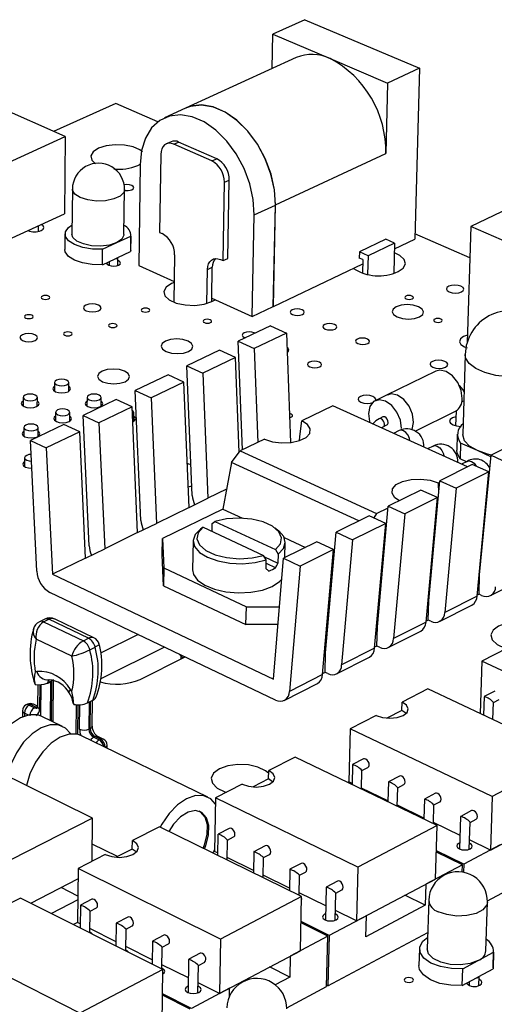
# Model space of a CAD drawing. Extents: x 66 to 206, y 55 to 131.
# Tile 7 of 8: x 144 to 165, y 86 to 131. Entities that reach past the tile are written whole.
import ezdxf

# ---------------------------------------------------------------- set-up
doc = ezdxf.new("R2010")
doc.units = 0
doc.layers.get('0').update_dxf_attribs({"linetype": 'CONTINUOUS'})

msp = doc.modelspace()

# ---------------------------------------------------------------- linework, layer by layer
at = {"color": 7, "linetype": 'CONTINUOUS'}
for p, q in [((156.856, 131.073), (155.408, 130.416)), ((156.856, 131.073), (162.053, 128.871)), ((155.377, 128.861), (155.408, 130.416)), ((155.408, 130.416), (157.995, 129.314)), ((156.462, 129.357), (151.448, 127.069)), ((157.995, 129.314), (160.606, 128.203)), ((162.053, 128.871), (160.606, 128.203)), ((162.053, 128.871), (161.839, 121.123)), ((160.606, 128.203), (160.523, 125.011)), ((145.995, 125.775), (141.592, 127.716)), ((148.284, 127.281), (145.471, 126.006)), ((150.196, 126.446), (148.284, 127.281)), ((151.451, 127.061), (150.492, 126.624)), ((143.256, 124.531), (145.995, 125.775)), ((145.995, 125.775), (145.961, 122.281)), ((150.79, 125.541), (150.571, 125.44)), ((150.911, 125.429), (151.131, 125.529)), ((152.642, 124.671), (150.911, 125.429)), ((152.862, 124.772), (151.131, 125.529)), ((150.326, 124.969), (150.275, 121.43)), ((155.524, 122.674), (160.523, 125.011)), ((149.279, 124.461), (149.42, 124.54)), ((152.642, 124.671), (152.862, 124.772)), ((149.392, 124.507), (149.331, 119.93)), ((153.146, 120.153), (153.209, 123.704)), ((153.209, 123.704), (153.428, 123.806)), ((153.364, 120.255), (153.428, 123.806)), ((146.32, 123.396), (146.299, 121.358)), ((148.658, 121.334), (148.684, 123.372)), ((168.142, 123.494), (164.371, 121.696)), ((154.563, 122.225), (155.519, 122.672)), ((155.425, 118.077), (155.519, 122.672)), ((155.431, 118.074), (155.524, 122.674)), ((143.233, 121.025), (145.961, 122.281)), ((154.474, 117.624), (154.563, 122.225)), ((144.787, 121.477), (144.79, 121.742)), ((150.275, 121.43), (150.389, 121.379)), ((164.371, 121.696), (164.212, 116.443)), ((175.045, 117.062), (164.371, 121.696)), ((145.985, 121.36), (145.978, 120.66)), ((147.691, 120.671), (148.328, 120.967)), ((148.328, 120.967), (148.964, 121.263)), ((148.964, 121.263), (148.955, 120.562)), ((148.963, 120.629), (148.973, 121.33)), ((160.527, 121.121), (159.325, 120.551)), ((160.924, 120.947), (159.722, 120.376)), ((160.924, 120.947), (160.527, 121.121)), ((160.924, 120.947), (160.887, 119.58)), ((160.917, 120.684), (161.839, 121.123)), ((164.328, 120.278), (161.846, 121.362)), ((147.683, 119.969), (147.691, 120.671)), ((148.373, 120.291), (148.955, 120.562)), ((148.963, 120.629), (148.955, 120.562)), ((159.325, 120.551), (159.318, 120.27)), ((159.722, 120.376), (159.325, 120.551)), ((147.683, 119.969), (148.266, 120.241)), ((147.99, 120.112), (147.988, 119.934)), ((148.266, 120.241), (148.373, 120.291)), ((148.381, 119.93), (148.386, 120.297)), ((150.951, 120.42), (150.918, 118.266)), ((153.031, 120.204), (153.146, 120.153)), ((153.146, 120.153), (153.364, 120.255)), ((159.483, 120.197), (159.318, 120.27)), ((159.483, 120.197), (159.468, 119.59)), ((159.722, 120.376), (159.7, 119.532)), ((149.331, 119.93), (150.932, 119.212)), ((152.416, 118.212), (152.442, 119.754)), ((152.442, 119.754), (152.661, 119.857)), ((152.636, 118.448), (152.661, 119.857)), ((155.431, 118.074), (159.478, 120)), ((152.634, 118.292), (152.636, 118.448)), ((152.636, 118.448), (154.474, 117.624)), ((152.639, 118.295), (152.787, 118.38)), ((154.474, 117.624), (155.425, 118.077)), ((155.425, 118.077), (155.431, 118.074)), ((155.299, 117.195), (153.835, 116.496)), ((155.299, 117.195), (156.019, 116.872)), ((153.835, 116.496), (154.555, 116.172)), ((154.028, 111.579), (153.835, 116.496)), ((156.019, 116.872), (154.555, 116.172)), ((156.019, 116.872), (156.203, 111.908)), ((152.987, 116.091), (151.51, 115.387)), ((153.707, 115.766), (152.987, 116.091)), ((154.555, 116.172), (154.72, 111.915)), ((153.707, 115.766), (152.231, 115.059)), ((153.877, 111.467), (153.707, 115.766)), ((164.12, 115.897), (164.011, 112.278)), ((151.51, 115.387), (152.231, 115.059)), ((151.756, 109.511), (151.51, 115.387)), ((162.79, 115.144), (160.562, 114.058)), ((150.655, 114.978), (149.166, 114.268)), ((151.375, 114.65), (150.655, 114.978)), ((152.231, 115.059), (152.464, 109.381)), ((145.516, 114.633), (145.512, 114.236)), ((146.155, 114.231), (146.159, 114.628)), ((149.166, 114.268), (149.887, 113.938)), ((149.426, 108.375), (149.166, 114.268)), ((151.375, 114.65), (149.887, 113.938)), ((151.614, 108.965), (151.375, 114.65)), ((144.089, 113.957), (144.086, 113.559)), ((144.73, 113.554), (144.734, 113.953)), ((148.304, 113.856), (146.802, 113.14)), ((146.983, 113.958), (146.979, 113.56)), ((147.623, 113.554), (147.628, 113.952)), ((149.024, 113.525), (148.304, 113.856)), ((149.887, 113.938), (150.134, 108.242)), ((160.618, 114.085), (160.037, 113.802)), ((149.024, 113.525), (147.523, 112.807)), ((149.277, 107.823), (149.024, 113.525)), ((158.121, 113.569), (156.716, 112.886)), ((164.231, 110.805), (158.121, 113.569)), ((145.557, 113.279), (145.553, 112.88)), ((146.199, 112.874), (146.203, 113.273)), ((147.078, 107.229), (146.802, 113.14)), ((146.802, 113.14), (147.523, 112.807)), ((149.099, 112.873), (149.104, 113.272)), ((160.393, 113.069), (160.222, 112.986)), ((161.858, 112.428), (163.679, 113.323)), ((163.709, 113.339), (163.689, 112.666)), ((144.123, 112.596), (144.12, 112.196)), ((145.932, 112.725), (144.418, 112.002)), ((144.767, 112.191), (144.771, 112.591)), ((146.653, 112.391), (145.932, 112.725)), ((147.523, 112.807), (147.785, 107.093)), ((160.401, 112.619), (160.572, 112.703)), ((146.653, 112.391), (145.139, 111.666)), ((146.921, 106.671), (146.653, 112.391)), ((155.022, 112.062), (153.922, 111.527)), ((161.129, 112.446), (160.877, 112.322)), ((163.765, 112.285), (163.744, 111.565)), ((166.754, 112.059), (165.292, 111.332)), ((144.709, 106.073), (144.418, 112.002)), ((144.418, 112.002), (145.139, 111.666)), ((145.139, 111.666), (145.416, 105.935)), ((162.666, 111.75), (162.415, 111.626)), ((163.915, 111.883), (163.894, 111.162)), ((164.679, 111.539), (163.915, 111.883)), ((144.157, 111.221), (144.154, 110.818)), ((153.534, 111.008), (153.922, 111.527)), ((153.922, 111.527), (160.101, 108.69)), ((164.176, 111.034), (163.894, 111.162)), ((165.286, 111.265), (164.679, 111.539)), ((164.777, 105.907), (165.292, 111.332)), ((165.292, 111.332), (166.041, 110.995)), ((153.534, 111.008), (153.139, 108.894)), ((159.299, 108.355), (153.534, 111.008)), ((164.445, 110.912), (162.971, 110.179)), ((164.211, 111.051), (163.96, 110.927)), ((165.194, 110.573), (164.445, 110.912)), ((165.194, 110.573), (163.72, 109.839)), ((164.66, 104.945), (165.194, 110.573)), ((151.575, 109.896), (151.737, 109.952)), ((153.307, 109.793), (152.464, 109.381)), ((162.47, 104.739), (162.971, 110.179)), ((162.894, 110.078), (162.965, 110.113)), ((162.894, 110.078), (162.919, 109.616)), ((162.971, 110.179), (163.72, 109.839)), ((163.72, 109.839), (163.195, 104.201)), ((151.614, 108.965), (152.464, 109.381)), ((162.117, 109.755), (160.63, 109.016)), ((162.866, 109.414), (161.379, 108.673)), ((162.866, 109.414), (162.117, 109.755)), ((162.346, 103.77), (162.866, 109.414)), ((151.614, 108.965), (150.134, 108.242)), ((153.139, 108.894), (150.406, 107.554)), ((153.139, 108.894), (154.032, 108.479)), ((160.101, 108.69), (160.624, 108.95)), ((160.143, 103.561), (160.63, 109.016)), ((160.63, 109.016), (161.379, 108.673)), ((159.768, 108.588), (158.269, 107.843)), ((160.518, 108.244), (159.768, 108.588)), ((160.101, 108.69), (159.983, 108.49)), ((161.379, 108.673), (160.869, 103.02)), ((149.277, 107.823), (150.134, 108.242)), ((152.247, 108.071), (152.121, 107.982)), ((152.247, 108.071), (154.987, 106.794)), ((152.65, 107.884), (152.656, 108.245)), ((152.656, 108.245), (152.782, 108.334)), ((152.782, 108.334), (155.522, 107.059)), ((155.644, 107.928), (155.506, 108.034)), ((160.518, 108.244), (159.018, 107.497)), ((160.013, 102.585), (160.518, 108.244)), ((164.966, 108.168), (164.992, 108.17)), ((149.277, 107.823), (147.785, 107.093)), ((150.391, 106.818), (150.406, 107.554)), ((150.406, 107.554), (150.469, 106.221)), ((155.921, 107.602), (156.884, 107.155)), ((157.796, 102.373), (158.269, 107.843)), ((158.269, 107.843), (159.018, 107.497)), ((162.702, 107.634), (162.738, 107.652)), ((162.762, 107.913), (162.729, 107.926)), ((151.788, 107.452), (151.766, 106.133)), ((157.4, 107.412), (155.887, 106.66)), ((155.955, 106.694), (155.97, 107.377)), ((158.149, 107.064), (157.4, 107.412)), ((159.018, 107.497), (158.523, 101.828)), ((164.88, 107.261), (164.905, 107.25)), ((146.921, 106.671), (145.416, 105.935)), ((146.921, 106.671), (147.785, 107.093)), ((150.456, 105.417), (150.391, 106.818)), ((155.109, 106.588), (154.987, 106.794)), ((155.024, 106.732), (155.635, 106.447)), ((155.522, 107.059), (155.643, 106.854)), ((155.643, 106.854), (155.635, 106.447)), ((158.149, 107.064), (156.637, 106.311)), ((157.66, 101.389), (158.149, 107.064)), ((150.469, 106.221), (150.456, 105.417)), ((150.469, 106.221), (154.204, 104.462)), ((155.101, 106.182), (155.109, 106.588)), ((155.106, 106.435), (155.535, 106.235)), ((155.429, 101.175), (155.887, 106.66)), ((155.887, 106.66), (156.637, 106.311)), ((156.637, 106.311), (156.157, 100.626)), ((158.108, 106.587), (158.158, 106.564)), ((162.589, 106.406), (162.625, 106.425)), ((145.416, 105.935), (155.429, 101.175)), ((164.777, 105.907), (164.75, 105.893)), ((164.75, 105.033), (164.777, 105.907)), ((147.233, 94.882), (125.675, 105.509)), ((150.456, 105.417), (154.188, 103.655)), ((165.265, 104.967), (166.717, 105.705)), ((155.526, 100.235), (145.297, 105.114)), ((157.966, 104.945), (158.021, 104.973)), ((160.249, 105.228), (160.294, 105.251)), ((164.66, 104.945), (163.195, 104.201)), ((164.75, 105.033), (164.664, 104.989)), ((164.864, 104.98), (164.75, 105.033)), ((154.188, 103.655), (154.204, 104.462)), ((154.204, 104.462), (155.704, 104.462)), ((162.47, 104.739), (162.434, 104.721)), ((162.445, 103.862), (162.47, 104.739)), ((162.96, 103.795), (164.424, 104.539)), ((157.888, 104.04), (157.943, 104.068)), ((145.065, 103.905), (144.825, 103.787)), ((145.018, 103.777), (145.258, 103.895)), ((145.018, 103.777), (146.818, 102.914)), ((147.058, 103.033), (145.258, 103.895)), ((147.294, 103.059), (145.533, 103.902)), ((155.636, 103.655), (154.188, 103.655)), ((160.143, 103.561), (160.098, 103.538)), ((160.12, 102.682), (160.143, 103.561)), ((162.346, 103.77), (160.869, 103.02)), ((162.445, 103.862), (162.35, 103.814)), ((162.559, 103.809), (162.445, 103.862)), ((149.308, 103.201), (147.602, 102.353)), ((160.635, 102.613), (162.111, 103.363)), ((146.301, 102.221), (144.684, 102.999)), ((146.818, 102.914), (147.058, 103.033)), ((160.12, 102.682), (160.017, 102.629)), ((160.235, 102.628), (160.12, 102.682)), ((147.109, 102.517), (147.349, 102.636)), ((150.496, 102.634), (147.617, 101.197)), ((151.233, 102.244), (151.231, 102.09)), ((157.796, 102.373), (157.742, 102.345)), ((157.776, 101.491), (157.796, 102.373)), ((160.013, 102.585), (158.523, 101.828)), ((166.023, 102.588), (164.869, 101.995)), ((149.394, 101.17), (151.43, 102.189)), ((158.29, 101.42), (159.779, 102.178)), ((164.869, 101.995), (164.794, 99.629)), ((171.302, 98.993), (164.869, 101.995)), ((157.66, 101.389), (156.157, 100.626)), ((157.776, 101.491), (157.663, 101.434)), ((157.89, 101.437), (157.776, 101.491)), ((144.747, 100.932), (144.739, 99.944)), ((145.2, 101.013), (145.171, 101)), ((145.2, 101.013), (145.44, 101.132)), ((145.386, 101.07), (145.327, 101.04)), ((145.455, 99.342), (145.472, 101.172)), ((155.925, 100.218), (157.427, 100.982)), ((162.429, 100.742), (161.26, 100.141)), ((168.865, 97.713), (162.429, 100.742)), ((165.47, 100.642), (164.985, 100.391)), ((144.286, 100.046), (144.226, 100.016)), ((144.422, 100.038), (144.362, 100.009)), ((144.362, 100.009), (144.607, 99.889)), ((144.667, 99.919), (144.422, 100.038)), ((144.739, 99.956), (144.551, 100.047)), ((146.486, 100.027), (146.472, 98.698)), ((147.001, 100.103), (147.241, 100.223)), ((147.217, 99.046), (147.23, 100.218)), ((161.249, 99.765), (161.26, 100.141)), ((164.982, 100.388), (164.956, 99.553)), ((165.38, 99.354), (165.405, 100.127)), ((165.405, 100.125), (165.668, 100.261)), ((144.06, 99.75), (144.058, 99.471)), ((144.607, 99.889), (144.667, 99.919)), ((160.085, 99.538), (158.906, 98.933)), ((161.249, 99.765), (160.574, 99.418)), ((161.438, 99.638), (161.249, 99.765)), ((145.869, 99.044), (144.94, 99.496)), ((147.073, 98.915), (147.133, 98.945)), ((158.906, 98.933), (158.846, 96.524)), ((165.346, 95.864), (158.906, 98.933)), ((152.455, 95.836), (146.738, 98.62)), ((147.346, 98.578), (147.286, 98.548)), ((147.286, 98.548), (147.534, 98.427)), ((147.594, 98.457), (147.346, 98.578)), ((147.722, 98.466), (147.475, 98.587)), ((147.534, 98.427), (147.594, 98.457)), ((147.89, 98.059), (147.892, 98.192)), ((156.412, 97.652), (155.217, 97.038)), ((162.854, 94.556), (156.412, 97.652)), ((159.016, 97.306), (158.994, 96.411)), ((159.515, 97.566), (159.018, 97.309)), ((168.865, 97.713), (165.346, 95.864)), ((155.209, 96.659), (155.217, 97.038)), ((159.423, 96.205), (159.445, 97.043)), ((159.445, 97.041), (159.714, 97.18)), ((154.016, 96.422), (152.81, 95.802)), ((155.209, 96.659), (154.508, 96.299)), ((155.394, 96.532), (155.209, 96.659)), ((158.846, 96.524), (158.804, 96.502)), ((158.995, 96.452), (158.846, 96.524)), ((160.64, 96.528), (160.616, 95.632)), ((161.138, 96.789), (160.642, 96.531)), ((161.069, 96.262), (161.339, 96.403)), ((160.617, 95.672), (159.424, 96.246)), ((161.046, 95.425), (161.069, 96.264)), ((162.771, 96.008), (162.275, 95.749)), ((152.81, 95.802), (152.767, 93.376)), ((159.255, 92.666), (152.81, 95.802)), ((162.273, 95.746), (162.247, 94.848)), ((162.703, 95.479), (162.973, 95.621)), ((165.346, 95.864), (165.267, 93.438)), ((162.249, 94.888), (161.048, 95.466)), ((162.678, 94.64), (162.703, 95.482)), ((164.412, 95.222), (163.917, 94.962)), ((165.267, 93.438), (168.777, 95.297)), ((147.233, 94.882), (143.535, 92.996)), ((147.21, 92.927), (147.233, 94.882)), ((163.889, 94.1), (162.68, 94.681)), ((163.915, 94.959), (163.87, 93.485)), ((164.307, 93.47), (164.346, 94.695)), ((164.346, 94.692), (164.616, 94.835)), ((150.261, 94.493), (149.039, 93.866)), ((156.708, 91.328), (150.261, 94.493)), ((153.427, 94.421), (152.92, 94.159)), ((162.854, 94.556), (159.255, 92.666)), ((162.782, 92.122), (162.854, 94.556)), ((149.034, 93.484), (149.039, 93.866)), ((152.918, 94.156), (152.901, 93.197)), ((153.336, 92.983), (153.353, 93.89)), ((153.353, 93.888), (153.629, 94.031)), ((165.267, 93.438), (164.321, 93.893)), ((148.362, 93.138), (147.219, 93.704)), ((149.034, 93.484), (148.306, 93.11)), ((149.216, 93.356), (149.034, 93.484)), ((152.767, 93.376), (152.655, 93.318)), ((152.733, 93.358), (152.768, 93.441)), ((152.903, 93.309), (152.767, 93.376)), ((154.543, 93.361), (154.524, 92.4)), ((155.052, 93.627), (154.545, 93.363)), ((163.998, 92.766), (162.818, 93.335)), ((164.057, 92.797), (162.82, 93.394)), ((165.708, 93.672), (164.057, 92.797)), ((165.129, 91.142), (169.881, 93.678)), ((147.811, 93.235), (146.579, 92.602)), ((154.526, 92.512), (153.338, 93.095)), ((154.96, 92.186), (154.979, 93.094)), ((154.979, 93.092), (155.255, 93.236)), ((156.686, 92.828), (156.179, 92.563)), ((146.579, 92.602), (146.552, 90.157)), ((153.027, 89.394), (146.579, 92.602)), ((156.178, 92.561), (156.156, 91.598)), ((156.614, 92.292), (156.89, 92.437)), ((159.255, 92.666), (159.193, 90.221)), ((163.998, 92.766), (162.336, 91.886)), ((163.987, 92.438), (163.998, 92.766)), ((164.057, 92.797), (164.045, 92.428)), ((144.44, 91.028), (146.573, 92.126)), ((156.159, 91.711), (154.962, 92.298)), ((156.593, 91.384), (156.614, 92.294)), ((158.328, 92.025), (157.822, 91.759)), ((159.193, 90.221), (162.782, 92.122)), ((146.565, 91.353), (145.808, 91.732)), ((157.8, 90.905), (156.596, 91.496)), ((157.821, 91.757), (157.785, 90.268)), ((158.228, 90.255), (158.258, 91.489)), ((158.258, 91.487), (158.535, 91.633)), ((162.336, 91.886), (162.308, 90.939)), ((143.972, 91.263), (142.722, 90.622)), ((150.422, 88.026), (143.972, 91.263)), ((146.563, 91.179), (145.369, 90.562)), ((147.203, 91.206), (146.684, 90.938)), ((156.708, 91.328), (153.027, 89.394)), ((156.653, 88.876), (156.708, 91.328)), ((162.308, 90.939), (161.391, 91.385)), ((162.467, 91.161), (162.402, 88.953)), ((165.057, 88.869), (165.129, 91.078)), ((146.683, 90.936), (146.672, 89.908)), ((147.113, 89.686), (147.125, 90.666)), ((147.125, 90.665), (147.407, 90.811)), ((159.193, 90.221), (158.238, 90.69)), ((162.308, 90.939), (159.62, 89.51)), ((146.552, 90.157), (146.367, 90.061)), ((146.674, 90.096), (146.552, 90.157)), ((148.829, 90.394), (148.31, 90.124)), ((157.956, 89.566), (156.682, 90.194)), ((159.644, 90.46), (157.956, 89.566)), ((159.62, 89.51), (159.644, 90.46)), ((148.299, 89.282), (147.116, 89.875)), ((148.309, 90.122), (148.296, 89.093)), ((148.738, 88.871), (148.751, 89.853)), ((148.751, 89.851), (149.034, 89.999)), ((157.895, 89.534), (156.681, 90.133)), ((146.657, 86.048), (140.206, 89.329)), ((149.944, 89.304), (149.929, 88.273)), ((150.464, 89.577), (149.945, 89.306)), ((153.027, 89.394), (152.982, 86.932)), ((157.895, 89.534), (156.196, 88.634)), ((157.841, 87.252), (157.895, 89.534)), ((157.901, 87.284), (162.424, 89.698)), ((157.956, 89.566), (157.901, 87.284)), ((149.932, 88.462), (148.741, 89.06)), ((150.372, 88.05), (150.387, 89.034)), ((150.387, 89.033), (150.671, 89.181)), ((152.982, 86.932), (156.653, 88.876)), ((162.049, 88.962), (162.027, 88.203)), ((165.386, 88.097), (165.411, 88.856)), ((151.589, 88.482), (151.564, 86.977)), ((152.107, 88.756), (151.59, 88.484)), ((156.196, 88.634), (156.175, 87.68)), ((164.016, 88.057), (164.712, 88.432)), ((164.712, 88.432), (165.407, 88.806)), ((165.407, 88.806), (165.382, 88.047)), ((150.422, 88.026), (146.657, 86.048)), ((151.575, 87.638), (150.375, 88.24)), ((150.384, 85.556), (150.422, 88.026)), ((152.011, 86.968), (152.032, 88.211)), ((152.032, 88.21), (152.316, 88.359)), ((156.175, 87.68), (155.257, 88.137)), ((163.992, 87.297), (164.016, 88.057)), ((164.746, 87.704), (165.382, 88.047)), ((165.386, 88.097), (165.382, 88.047)), ((156.175, 87.68), (155.515, 87.329)), ((163.992, 87.297), (164.629, 87.641)), ((164.629, 87.641), (164.746, 87.704)), ((164.744, 87.294), (164.758, 87.71)), ((153.444, 87.176), (151.717, 86.262)), ((152.982, 86.932), (152.019, 87.415)), ((153.437, 86.802), (153.444, 87.176)), ((156.032, 86.286), (157.841, 87.252)), ((157.901, 87.284), (157.842, 87.313)), ((164.307, 87.467), (164.302, 87.308)), ((151.655, 86.229), (150.404, 86.86)), ((151.717, 86.262), (150.405, 86.923))]:
    msp.add_line(p, q, dxfattribs=at)
at = {"color": 8, "linetype": 'CONTINUOUS'}
for p, q in [((165.173, 110.071), (165.146, 110.063)), ((144.839, 100.93), (144.829, 99.837)), ((144.888, 99.519), (144.901, 100.938)), ((145.327, 101.04), (145.311, 99.315)), ((145.37, 99.286), (145.386, 101.07)), ((146.566, 100.026), (146.551, 98.685)), ((146.647, 98.915), (146.659, 100.024)), ((147.087, 100.146), (147.073, 98.915)), ((147.133, 98.945), (147.146, 100.176)), ((144.151, 99.644), (144.15, 99.507)), ((144.328, 99.557), (144.151, 99.644))]:
    msp.add_line(p, q, dxfattribs=at)
at = {"color": 7, "linetype": 'CONTINUOUS'}
for points in [[(155.524, 122.674), (155.481, 123.365), (155.325, 124.076), (155.063, 124.777), (154.707, 125.436), (154.273, 126.023), (153.78, 126.512), (153.25, 126.883), (152.706, 127.119), (152.173, 127.209), (151.674, 127.151), (151.309, 126.997)], [(155.519, 122.672), (155.476, 123.362), (155.321, 124.072), (155.06, 124.772), (154.705, 125.429), (154.272, 126.016), (153.78, 126.505), (153.251, 126.875), (152.708, 127.111), (152.176, 127.202), (151.678, 127.144), (151.451, 127.061)], [(154.563, 122.225), (154.519, 122.916), (154.363, 123.627), (154.102, 124.328), (153.746, 124.986), (153.313, 125.574), (152.82, 126.064), (152.291, 126.436), (151.749, 126.672), (151.216, 126.764), (150.718, 126.706), (150.276, 126.503), (149.909, 126.164), (149.632, 125.704), (149.457, 125.143), (149.392, 124.507)], [(149.497, 125.087), (149.384, 125.172), (149.075, 125.307), (148.684, 125.388), (148.256, 125.405), (147.845, 125.356), (147.499, 125.245), (147.259, 125.088), (147.155, 124.902), (147.2, 124.71), (147.375, 124.544)], [(150.911, 125.429), (150.799, 125.464), (150.691, 125.471), (150.59, 125.449), (150.502, 125.398), (150.429, 125.322), (150.374, 125.222), (150.339, 125.103), (150.326, 124.969)], [(149.017, 123.366), (149.082, 123.411), (149.103, 123.465), (149.077, 123.518), (149.008, 123.564), (148.906, 123.594), (148.787, 123.605), (148.668, 123.594), (148.642, 123.588)], [(144.908, 121.516), (145, 121.58), (145.03, 121.654), (144.995, 121.729), (144.9, 121.793)], [(147.691, 120.671), (147.228, 120.677), (146.79, 120.748), (146.417, 120.876), (146.147, 121.048), (146.004, 121.249), (146.002, 121.459), (146.14, 121.658), (146.303, 121.774)], [(148.328, 120.967), (147.997, 120.86), (147.602, 120.812), (147.193, 120.828), (146.818, 120.907), (146.523, 121.039), (146.344, 121.208), (146.299, 121.358)], [(148.658, 121.334), (148.655, 121.301), (148.557, 121.12), (148.328, 120.967)], [(147.683, 119.969), (147.22, 119.976), (146.782, 120.046), (146.41, 120.174), (146.14, 120.347), (145.997, 120.548), (145.978, 120.66)], [(161.079, 119.654), (161.315, 119.818), (161.411, 120.011), (161.355, 120.21), (161.154, 120.391), (160.912, 120.505)], [(147.872, 120.057), (147.871, 120.044), (147.898, 119.989), (147.968, 119.942), (148.071, 119.911), (148.192, 119.9), (148.312, 119.911), (148.413, 119.942)], [(148.413, 119.942), (148.479, 119.989), (148.5, 120.044), (148.474, 120.099), (148.404, 120.146), (148.384, 120.154)], [(152.442, 119.754), (152.456, 119.887), (152.491, 120.005), (152.546, 120.103), (152.619, 120.178), (152.708, 120.227), (152.809, 120.248), (152.918, 120.24), (153.031, 120.204)], [(150.932, 119.168), (150.807, 119.117), (150.563, 118.952), (150.459, 118.757), (150.508, 118.556), (150.703, 118.373), (151.021, 118.23), (151.424, 118.144), (151.863, 118.126), (152.286, 118.179), (152.639, 118.295), (152.639, 118.295)], [(163.957, 118.733), (164.037, 118.792), (164.06, 118.861), (164.023, 118.931), (163.931, 118.99), (163.799, 119.029), (163.647, 119.043), (163.497, 119.029), (163.373, 118.99), (163.293, 118.931), (163.27, 118.861), (163.307, 118.792), (163.398, 118.733), (163.531, 118.694), (163.683, 118.68), (163.833, 118.694), (163.957, 118.733)], [(145.238, 118.422), (145.279, 118.451), (145.293, 118.484), (145.277, 118.518), (145.235, 118.547), (145.172, 118.566), (145.098, 118.573), (145.025, 118.566), (144.963, 118.547), (144.922, 118.518), (144.908, 118.484), (144.924, 118.451), (144.966, 118.422), (145.029, 118.403), (145.103, 118.396), (145.177, 118.403), (145.238, 118.422)], [(161.721, 118.423), (161.76, 118.452), (161.772, 118.485), (161.754, 118.519), (161.71, 118.548), (161.646, 118.567), (161.571, 118.574), (161.499, 118.567), (161.438, 118.548), (161.399, 118.519), (161.387, 118.485), (161.405, 118.452), (161.449, 118.423), (161.513, 118.404), (161.588, 118.397), (161.661, 118.404), (161.721, 118.423)], [(147.507, 117.883), (147.59, 117.942), (147.618, 118.012), (147.585, 118.082), (147.497, 118.141), (147.367, 118.181), (147.215, 118.195), (147.064, 118.181), (146.937, 118.141), (146.853, 118.082), (146.825, 118.012), (146.858, 117.942), (146.946, 117.883), (147.076, 117.843), (147.228, 117.829), (147.379, 117.843), (147.507, 117.883)], [(149.775, 117.846), (149.815, 117.875), (149.828, 117.909), (149.812, 117.943), (149.769, 117.971), (149.705, 117.991), (149.631, 117.997), (149.558, 117.991), (149.496, 117.971), (149.456, 117.943), (149.443, 117.909), (149.459, 117.875), (149.502, 117.846), (149.565, 117.827), (149.64, 117.82), (149.713, 117.827), (149.775, 117.846)], [(156.746, 117.712), (156.811, 117.76), (156.831, 117.816), (156.803, 117.872), (156.731, 117.919), (156.625, 117.951), (156.503, 117.962), (156.383, 117.951), (156.282, 117.919), (156.217, 117.872), (156.197, 117.816), (156.225, 117.76), (156.297, 117.712), (156.402, 117.68), (156.524, 117.669), (156.645, 117.68), (156.746, 117.712)], [(156.746, 117.712), (156.811, 117.76), (156.831, 117.816), (156.803, 117.872), (156.731, 117.919), (156.625, 117.951), (156.503, 117.962), (156.383, 117.951), (156.282, 117.919), (156.217, 117.872), (156.197, 117.816), (156.225, 117.76), (156.297, 117.712), (156.402, 117.68), (156.524, 117.669), (156.645, 117.68), (156.746, 117.712)], [(162.051, 117.598), (162.196, 117.705), (162.239, 117.831), (162.173, 117.957), (162.008, 118.064), (161.77, 118.135), (161.495, 118.16), (161.225, 118.135), (161, 118.064), (160.855, 117.957), (160.811, 117.831), (160.877, 117.705), (161.041, 117.598), (161.279, 117.527), (161.555, 117.502), (161.826, 117.527), (162.051, 117.598)], [(144.484, 117.548), (144.526, 117.577), (144.539, 117.611), (144.524, 117.645), (144.481, 117.674), (144.418, 117.693), (144.344, 117.7), (144.271, 117.693), (144.208, 117.674), (144.167, 117.645), (144.154, 117.611), (144.169, 117.577), (144.212, 117.548), (144.275, 117.529), (144.349, 117.522), (144.422, 117.529), (144.484, 117.548)], [(152.579, 117.341), (152.619, 117.37), (152.631, 117.404), (152.615, 117.438), (152.571, 117.467), (152.508, 117.486), (152.433, 117.493), (152.36, 117.486), (152.299, 117.467), (152.258, 117.438), (152.246, 117.404), (152.262, 117.37), (152.306, 117.341), (152.369, 117.321), (152.444, 117.315), (152.517, 117.321), (152.579, 117.341)], [(163.029, 117.38), (163.068, 117.409), (163.08, 117.443), (163.062, 117.477), (163.017, 117.506), (162.953, 117.526), (162.878, 117.532), (162.805, 117.526), (162.744, 117.506), (162.705, 117.477), (162.694, 117.443), (162.712, 117.409), (162.756, 117.38), (162.821, 117.361), (162.895, 117.354), (162.969, 117.361), (163.029, 117.38)], [(148.289, 117.146), (148.33, 117.175), (148.343, 117.209), (148.327, 117.243), (148.284, 117.272), (148.221, 117.291), (148.147, 117.298), (148.073, 117.291), (148.011, 117.272), (147.971, 117.243), (147.957, 117.209), (147.973, 117.175), (148.016, 117.146), (148.08, 117.126), (148.154, 117.12), (148.228, 117.126), (148.289, 117.146)], [(158.222, 117.053), (158.287, 117.101), (158.307, 117.157), (158.278, 117.213), (158.206, 117.261), (158.1, 117.293), (157.978, 117.304), (157.857, 117.293), (157.756, 117.261), (157.691, 117.213), (157.671, 117.157), (157.7, 117.101), (157.772, 117.053), (157.878, 117.021), (158.001, 117.01), (158.121, 117.021), (158.222, 117.053)], [(158.222, 117.053), (158.287, 117.101), (158.307, 117.157), (158.278, 117.213), (158.206, 117.261), (158.1, 117.293), (157.978, 117.304), (157.857, 117.293), (157.756, 117.261), (157.691, 117.213), (157.671, 117.157), (157.7, 117.101), (157.772, 117.053), (157.878, 117.021), (158.001, 117.01), (158.121, 117.021), (158.222, 117.053)], [(144.628, 116.532), (144.713, 116.592), (144.741, 116.662), (144.709, 116.733), (144.621, 116.793), (144.491, 116.833), (144.338, 116.847), (144.186, 116.833), (144.058, 116.793), (143.973, 116.733), (143.945, 116.662), (143.977, 116.592), (144.065, 116.532), (144.195, 116.492), (144.348, 116.478), (144.5, 116.492), (144.628, 116.532)], [(146.25, 116.768), (146.291, 116.797), (146.305, 116.832), (146.289, 116.866), (146.246, 116.895), (146.183, 116.914), (146.108, 116.921), (146.035, 116.914), (145.973, 116.895), (145.932, 116.866), (145.918, 116.832), (145.934, 116.797), (145.977, 116.768), (146.04, 116.749), (146.114, 116.742), (146.188, 116.749), (146.25, 116.768)], [(151.585, 116.035), (151.735, 116.143), (151.782, 116.27), (151.721, 116.398), (151.56, 116.506), (151.323, 116.578), (151.048, 116.603), (150.774, 116.578), (150.545, 116.506), (150.395, 116.398), (150.347, 116.27), (150.408, 116.143), (150.569, 116.035), (150.805, 115.962), (151.082, 115.937), (151.355, 115.962), (151.585, 116.035)], [(154.596, 116.859), (154.556, 116.881), (154.45, 116.913), (154.328, 116.924), (154.207, 116.913), (154.106, 116.881), (154.04, 116.833), (154.019, 116.777), (154.047, 116.721), (154.119, 116.673), (154.167, 116.655)], [(154.596, 116.859), (154.556, 116.881), (154.45, 116.913), (154.328, 116.924), (154.207, 116.913), (154.106, 116.881), (154.04, 116.833), (154.019, 116.777), (154.047, 116.721), (154.119, 116.673), (154.167, 116.655)], [(159.706, 116.391), (159.771, 116.439), (159.791, 116.495), (159.762, 116.552), (159.688, 116.6), (159.582, 116.632), (159.46, 116.643), (159.339, 116.632), (159.238, 116.6), (159.173, 116.552), (159.153, 116.495), (159.182, 116.439), (159.255, 116.391), (159.361, 116.359), (159.484, 116.347), (159.605, 116.359), (159.706, 116.391)], [(159.706, 116.391), (159.771, 116.439), (159.791, 116.495), (159.762, 116.552), (159.688, 116.6), (159.582, 116.632), (159.46, 116.643), (159.339, 116.632), (159.238, 116.6), (159.173, 116.552), (159.153, 116.495), (159.182, 116.439), (159.255, 116.391), (159.361, 116.359), (159.484, 116.347), (159.605, 116.359), (159.706, 116.391)], [(164.222, 116.775), (164.048, 116.714), (163.903, 116.607), (163.861, 116.479), (163.929, 116.352), (164.095, 116.244), (164.204, 116.204)], [(156.051, 116.011), (156.112, 116.056), (156.132, 116.113), (156.104, 116.17), (156.044, 116.212)], [(156.051, 116.011), (156.112, 116.056), (156.132, 116.113), (156.104, 116.17), (156.044, 116.212)], [(157.53, 115.341), (157.596, 115.389), (157.616, 115.446), (157.587, 115.503), (157.514, 115.551), (157.408, 115.584), (157.285, 115.595), (157.163, 115.584), (157.062, 115.551), (156.996, 115.503), (156.976, 115.446), (157.004, 115.389), (157.077, 115.341), (157.184, 115.308), (157.307, 115.297), (157.429, 115.308), (157.53, 115.341)], [(157.53, 115.341), (157.596, 115.389), (157.616, 115.446), (157.587, 115.503), (157.514, 115.551), (157.408, 115.584), (157.285, 115.595), (157.163, 115.584), (157.062, 115.551), (156.996, 115.503), (156.976, 115.446), (157.004, 115.389), (157.077, 115.341), (157.184, 115.308), (157.307, 115.297), (157.429, 115.308), (157.53, 115.341)], [(163.225, 115.325), (163.306, 115.385), (163.33, 115.457), (163.292, 115.528), (163.2, 115.588), (163.066, 115.629), (162.912, 115.643), (162.76, 115.629), (162.634, 115.588), (162.553, 115.528), (162.53, 115.457), (162.567, 115.385), (162.659, 115.325), (162.793, 115.285), (162.947, 115.27), (163.099, 115.285), (163.225, 115.325)], [(148.707, 114.664), (148.859, 114.774), (148.908, 114.903), (148.848, 115.031), (148.687, 115.14), (148.45, 115.213), (148.173, 115.239), (147.899, 115.213), (147.667, 115.14), (147.515, 115.031), (147.465, 114.903), (147.525, 114.774), (147.686, 114.664), (147.923, 114.591), (148.2, 114.566), (148.476, 114.591), (148.707, 114.664)], [(163.982, 113.898), (163.936, 114.266), (163.782, 114.63), (163.544, 114.934), (163.259, 115.13), (162.971, 115.19), (162.79, 115.144)], [(146.068, 114.525), (146.136, 114.573), (146.159, 114.631), (146.132, 114.688), (146.061, 114.737), (145.956, 114.769), (145.833, 114.781), (145.71, 114.769), (145.607, 114.737), (145.539, 114.688), (145.516, 114.631), (145.542, 114.573), (145.613, 114.525), (145.719, 114.492), (145.842, 114.481), (145.965, 114.492), (146.068, 114.525)], [(145.514, 114.462), (145.461, 114.418), (145.433, 114.346), (145.466, 114.274), (145.555, 114.213), (145.686, 114.173), (145.84, 114.158), (145.994, 114.173), (146.123, 114.213)], [(146.123, 114.213), (146.208, 114.274), (146.236, 114.346), (146.203, 114.418), (146.157, 114.456)], [(164.069, 114.197), (164.035, 114.3), (163.876, 114.479), (163.839, 114.494)], [(144.642, 113.848), (144.711, 113.897), (144.734, 113.955), (144.708, 114.013), (144.636, 114.062), (144.531, 114.094), (144.408, 114.106), (144.285, 114.094), (144.181, 114.062), (144.112, 114.013), (144.089, 113.955), (144.115, 113.897), (144.186, 113.848), (144.292, 113.816), (144.415, 113.804), (144.538, 113.816), (144.642, 113.848)], [(147.537, 113.848), (147.605, 113.897), (147.628, 113.955), (147.601, 114.013), (147.529, 114.062), (147.424, 114.094), (147.3, 114.106), (147.177, 114.094), (147.074, 114.062), (147.006, 114.013), (146.983, 113.955), (147.01, 113.897), (147.081, 113.848), (147.187, 113.816), (147.311, 113.804), (147.434, 113.816), (147.537, 113.848)], [(160.055, 113.81), (160.069, 113.868), (160.033, 113.94), (159.94, 114.001), (159.807, 114.041), (159.651, 114.056), (159.499, 114.041), (159.372, 114.001), (159.289, 113.94), (159.265, 113.868), (159.301, 113.795), (159.393, 113.734), (159.527, 113.693), (159.683, 113.679), (159.836, 113.693), (159.935, 113.722)], [(161.232, 112.548), (161.185, 112.918), (161.03, 113.284), (160.791, 113.589), (160.506, 113.786), (160.218, 113.847), (159.97, 113.761), (159.801, 113.542), (159.735, 113.224), (159.783, 112.855), (159.796, 112.811)], [(144.088, 113.786), (144.035, 113.742), (144.006, 113.67), (144.039, 113.598), (144.128, 113.537), (144.259, 113.496), (144.414, 113.481), (144.568, 113.496), (144.698, 113.537)], [(144.698, 113.537), (144.783, 113.598), (144.812, 113.67), (144.779, 113.742), (144.732, 113.781)], [(146.112, 113.169), (146.18, 113.218), (146.203, 113.276), (146.176, 113.334), (146.105, 113.383), (145.999, 113.416), (145.875, 113.428), (145.752, 113.416), (145.648, 113.383), (145.58, 113.334), (145.557, 113.276), (145.583, 113.218), (145.655, 113.169), (145.76, 113.136), (145.884, 113.125), (146.008, 113.136), (146.112, 113.169)], [(146.981, 113.787), (146.928, 113.742), (146.9, 113.67), (146.933, 113.598), (147.022, 113.537), (147.154, 113.496), (147.309, 113.481), (147.463, 113.496), (147.592, 113.537)], [(147.592, 113.537), (147.677, 113.598), (147.705, 113.67), (147.672, 113.742), (147.626, 113.78)], [(149.039, 113.183), (149.082, 113.218), (149.104, 113.276), (149.077, 113.334), (149.031, 113.37)], [(145.555, 113.107), (145.502, 113.063), (145.473, 112.991), (145.506, 112.918), (145.596, 112.857), (145.728, 112.815), (145.883, 112.801), (146.037, 112.815), (146.167, 112.857)], [(146.167, 112.857), (146.252, 112.918), (146.281, 112.991), (146.248, 113.063), (146.201, 113.101)], [(149.054, 112.85), (149.069, 112.857), (149.154, 112.918), (149.181, 112.991), (149.147, 113.063), (149.102, 113.1)], [(156.248, 113.068), (156.288, 113.098), (156.3, 113.133), (156.283, 113.168), (156.238, 113.198), (156.173, 113.218), (156.155, 113.221)], [(156.161, 113.044), (156.185, 113.048), (156.248, 113.068)], [(160.222, 112.986), (160.076, 112.895), (159.932, 112.749)], [(160.633, 112.819), (160.623, 112.893), (160.592, 112.966), (160.544, 113.027), (160.487, 113.066), (160.43, 113.079), (160.393, 113.069)], [(163.701, 113.08), (163.691, 113.078), (163.539, 113.028), (163.441, 112.954), (163.412, 112.867), (163.458, 112.78), (163.57, 112.706), (163.732, 112.657), (163.919, 112.639), (163.94, 112.64)], [(144.679, 112.486), (144.748, 112.535), (144.771, 112.594), (144.744, 112.652), (144.673, 112.702), (144.567, 112.734), (144.443, 112.746), (144.319, 112.734), (144.215, 112.702), (144.146, 112.652), (144.123, 112.594), (144.149, 112.535), (144.22, 112.486), (144.326, 112.453), (144.451, 112.441), (144.574, 112.453), (144.679, 112.486)], [(155.022, 112.062), (155.382, 111.946), (155.802, 111.893), (156.23, 111.911), (156.614, 111.997), (156.909, 112.14), (157.077, 112.324), (157.1, 112.526), (156.975, 112.721), (156.716, 112.886)], [(156.614, 112.006), (156.635, 112.182), (156.716, 112.886)], [(160.329, 112.57), (160.378, 112.608), (160.401, 112.619)], [(144.122, 112.424), (144.069, 112.381), (144.04, 112.308), (144.072, 112.235), (144.162, 112.173), (144.294, 112.132), (144.449, 112.117), (144.604, 112.132), (144.734, 112.173)], [(144.734, 112.173), (144.82, 112.235), (144.849, 112.308), (144.816, 112.381), (144.769, 112.42)], [(164.679, 111.539), (164.321, 111.748), (164.093, 111.992), (164.01, 112.253), (164.011, 112.278)], [(144.449, 111.372), (144.354, 111.361), (144.249, 111.327), (144.18, 111.277), (144.157, 111.219), (144.183, 111.16), (144.255, 111.11), (144.361, 111.076), (144.464, 111.065)], [(163.894, 111.162), (163.757, 111.431), (163.744, 111.565)], [(165.308, 111.34), (165.14, 111.379), (164.679, 111.539)], [(144.156, 111.049), (144.102, 111.005), (144.073, 110.932), (144.106, 110.858), (144.196, 110.795), (144.329, 110.754), (144.48, 110.739)], [(151.698, 110.896), (151.596, 110.933), (151.53, 110.953)], [(161.137, 109.268), (160.936, 109.406), (160.807, 109.606), (160.827, 109.812), (160.994, 109.999), (161.288, 110.144), (161.674, 110.231), (162.104, 110.249), (162.528, 110.196), (162.894, 110.078)], [(155.522, 107.059), (155.748, 107.313), (155.803, 107.59), (155.681, 107.864), (155.396, 108.111), (154.973, 108.307), (154.45, 108.435), (153.876, 108.484), (153.303, 108.449), (152.782, 108.334)], [(152.247, 108.071), (152.018, 107.819), (151.96, 107.542), (152.078, 107.267), (152.361, 107.019), (152.784, 106.821), (153.309, 106.691), (153.887, 106.642), (154.464, 106.677), (154.987, 106.794)], [(152.121, 107.982), (151.879, 107.735), (151.788, 107.464), (151.857, 107.189), (152.079, 106.93), (152.439, 106.709), (152.91, 106.541), (153.455, 106.44), (154.033, 106.414), (154.598, 106.465), (155.109, 106.588)], [(155.643, 106.854), (155.883, 107.102), (155.97, 107.374), (155.897, 107.649), (155.672, 107.906), (155.644, 107.928)], [(151.766, 106.133), (151.806, 105.929), (151.992, 105.667), (152.316, 105.438), (152.756, 105.257), (153.277, 105.138), (153.842, 105.091), (154.408, 105.12), (154.932, 105.221), (155.376, 105.387)], [(155.376, 105.387), (155.706, 105.606), (155.808, 105.715)], [(167.734, 103.466), (167.681, 103.503), (167.335, 103.662), (166.904, 103.758), (166.44, 103.777), (165.998, 103.719), (165.631, 103.59), (165.383, 103.404), (165.284, 103.186), (165.348, 102.96), (165.565, 102.755), (165.911, 102.594), (165.988, 102.57)], [(151.157, 102.319), (151.264, 102.217), (151.348, 102.149)], [(145.27, 101.151), (145.258, 101.148), (145.252, 101.147)], [(146.379, 100.04), (146.365, 100.063), (146.358, 100.117)], [(160.085, 99.538), (160.374, 99.446), (160.708, 99.413), (161.037, 99.446), (161.311, 99.538), (161.487, 99.677), (161.539, 99.84), (161.459, 100.003), (161.26, 100.141)], [(144.94, 99.496), (144.754, 99.56), (144.378, 99.567), (143.972, 99.43), (143.564, 99.16), (143.183, 98.775), (142.854, 98.301), (142.601, 97.771), (142.445, 97.242)], [(144.739, 99.944), (144.733, 99.891), (144.725, 99.868), (144.727, 99.87)], [(146.23, 98.712), (146.005, 98.96), (145.683, 99.108), (145.307, 99.114), (144.901, 98.977), (144.493, 98.706), (144.112, 98.32), (143.783, 97.845), (143.529, 97.314), (143.373, 96.785)], [(146.738, 98.62), (146.553, 98.684), (146.177, 98.69), (145.771, 98.552), (145.363, 98.281), (144.982, 97.894), (144.652, 97.418), (144.398, 96.886), (144.242, 96.357)], [(155.214, 96.916), (155.077, 97.031), (154.73, 97.199), (154.294, 97.298), (153.82, 97.319), (153.364, 97.258), (152.983, 97.122), (152.721, 96.929), (152.61, 96.7), (152.664, 96.463), (152.877, 96.248), (153.223, 96.08), (153.304, 96.054)], [(159.774, 97.297), (159.764, 97.374), (159.731, 97.452), (159.68, 97.518), (159.619, 97.561), (159.558, 97.576), (159.515, 97.566)], [(154.016, 96.422), (154.306, 96.327), (154.643, 96.294), (154.977, 96.327), (155.255, 96.422), (155.436, 96.563), (155.492, 96.73), (155.415, 96.897), (155.217, 97.038)], [(161.339, 96.403), (161.348, 96.408), (161.385, 96.453), (161.399, 96.519), (161.389, 96.597), (161.356, 96.675), (161.305, 96.741), (161.244, 96.784), (161.182, 96.799), (161.138, 96.789)], [(162.973, 95.621), (162.982, 95.626), (163.019, 95.671), (163.033, 95.737), (163.023, 95.815), (162.99, 95.893), (162.939, 95.959), (162.878, 96.003), (162.815, 96.018), (162.771, 96.008)], [(152.805, 95.517), (152.59, 95.753), (152.272, 95.9), (151.897, 95.903), (151.491, 95.762), (151.083, 95.486), (150.701, 95.094), (150.369, 94.613), (150.295, 94.477)], [(152.312, 93.486), (152.375, 93.643), (152.495, 94.112), (152.502, 94.546), (152.397, 94.9), (152.19, 95.134), (151.903, 95.223), (151.568, 95.157), (151.221, 94.943), (150.899, 94.604), (150.692, 94.282)], [(152.248, 93.517), (152.312, 93.674), (152.431, 94.143), (152.439, 94.577), (152.334, 94.931), (152.126, 95.165), (152.068, 95.198)], [(164.616, 94.835), (164.624, 94.84), (164.662, 94.884), (164.676, 94.951), (164.666, 95.029), (164.633, 95.108), (164.582, 95.174), (164.52, 95.218), (164.458, 95.233), (164.412, 95.222)], [(153.688, 94.148), (153.677, 94.227), (153.643, 94.305), (153.592, 94.371), (153.532, 94.416), (153.47, 94.431), (153.427, 94.421)], [(147.811, 93.235), (148.102, 93.138), (148.443, 93.104), (148.781, 93.138), (149.064, 93.235), (149.25, 93.38), (149.311, 93.551), (149.236, 93.721), (149.039, 93.866)], [(163.878, 93.758), (163.836, 93.739), (163.765, 93.682), (163.745, 93.615), (163.778, 93.547), (163.859, 93.49)], [(163.859, 93.49), (163.976, 93.452), (164.111, 93.439), (164.244, 93.452), (164.354, 93.49), (164.424, 93.547), (164.445, 93.615), (164.412, 93.682), (164.331, 93.739), (164.316, 93.746)], [(155.255, 93.236), (155.264, 93.242), (155.3, 93.286), (155.314, 93.353), (155.303, 93.432), (155.27, 93.51), (155.219, 93.577), (155.157, 93.622), (155.096, 93.637), (155.052, 93.627)], [(147.211, 92.974), (147.22, 93.018), (147.212, 93.054)], [(156.89, 92.437), (156.899, 92.442), (156.935, 92.487), (156.949, 92.554), (156.939, 92.633), (156.905, 92.711), (156.854, 92.778), (156.792, 92.823), (156.73, 92.839), (156.686, 92.828)], [(158.535, 91.633), (158.543, 91.638), (158.58, 91.683), (158.594, 91.75), (158.583, 91.829), (158.55, 91.908), (158.498, 91.975), (158.436, 92.02), (158.374, 92.036), (158.328, 92.025)], [(147.465, 90.929), (147.454, 91.008), (147.42, 91.087), (147.368, 91.155), (147.307, 91.2), (147.246, 91.216), (147.203, 91.206)], [(156.704, 91.145), (156.723, 91.209), (156.706, 91.258)], [(149.034, 89.999), (149.043, 90.004), (149.079, 90.049), (149.092, 90.116), (149.081, 90.195), (149.047, 90.275), (148.995, 90.342), (148.934, 90.388), (148.872, 90.404), (148.829, 90.394)], [(157.792, 90.547), (157.753, 90.529), (157.68, 90.471), (157.658, 90.402), (157.69, 90.333), (157.771, 90.275)], [(157.771, 90.275), (157.888, 90.235), (158.025, 90.222), (158.159, 90.235), (158.271, 90.275), (158.344, 90.333), (158.366, 90.402), (158.334, 90.471), (158.253, 90.529), (158.235, 90.538)], [(150.671, 89.181), (150.679, 89.186), (150.715, 89.231), (150.728, 89.298), (150.717, 89.378), (150.683, 89.458), (150.631, 89.526), (150.57, 89.571), (150.508, 89.587), (150.464, 89.577)], [(164.016, 88.057), (163.495, 88.065), (162.997, 88.155), (162.569, 88.316), (162.253, 88.535), (162.078, 88.789), (162.061, 89.054), (162.203, 89.306), (162.431, 89.486)], [(164.712, 88.432), (164.347, 88.296), (163.906, 88.235), (163.445, 88.256), (163.018, 88.356), (162.677, 88.523), (162.464, 88.737), (162.402, 88.953)], [(152.316, 88.359), (152.324, 88.364), (152.36, 88.409), (152.374, 88.476), (152.363, 88.556), (152.329, 88.636), (152.277, 88.704), (152.215, 88.75), (152.153, 88.766), (152.107, 88.756)], [(150.419, 87.819), (150.482, 87.872), (150.506, 87.942), (150.475, 88.012), (150.395, 88.071), (150.373, 88.082)], [(163.992, 87.297), (163.472, 87.305), (162.974, 87.394), (162.547, 87.556), (162.231, 87.775), (162.056, 88.029), (162.027, 88.203)], [(161.726, 87.468), (161.77, 87.503), (161.783, 87.546), (161.763, 87.588), (161.713, 87.624), (161.642, 87.648), (161.559, 87.656), (161.477, 87.648), (161.41, 87.624), (161.366, 87.588), (161.353, 87.546), (161.373, 87.503), (161.422, 87.468), (161.494, 87.444), (161.577, 87.435), (161.658, 87.444), (161.726, 87.468)], [(164.79, 87.314), (164.861, 87.373), (164.881, 87.443), (164.848, 87.512), (164.766, 87.571), (164.753, 87.577)], [(151.568, 87.263), (151.532, 87.247), (151.458, 87.187), (151.434, 87.117), (151.464, 87.046), (151.545, 86.986)], [(151.545, 86.986), (151.663, 86.946), (151.801, 86.932), (151.937, 86.946), (152.051, 86.986), (152.126, 87.046), (152.15, 87.117), (152.119, 87.187), (152.038, 87.247), (152.016, 87.257)]]:
    msp.add_lwpolyline(points, dxfattribs=at)
at = {"color": 8, "linetype": 'CONTINUOUS'}
for points in [[(146.679, 123.008), (146.438, 123.16), (146.326, 123.339), (146.32, 123.396)], [(148.684, 123.372), (148.649, 123.247), (148.483, 123.079), (148.198, 122.948), (147.828, 122.869), (147.419, 122.853), (147.02, 122.901), (146.679, 123.008)], [(168.225, 115.773), (168.159, 115.551), (167.946, 115.316), (167.601, 115.119), (167.149, 114.976), (166.624, 114.897), (166.065, 114.888), (165.514, 114.95), (165.012, 115.078), (164.598, 115.262), (164.301, 115.489), (164.143, 115.742), (164.12, 115.897)], [(161.719, 112.505), (161.784, 112.819), (161.737, 113.189), (161.582, 113.554), (161.344, 113.859), (161.059, 114.056), (160.771, 114.116), (160.596, 114.056)], [(163.964, 113.774), (164.013, 113.78), (164.056, 113.792)], [(160.461, 112.735), (160.452, 112.809), (160.421, 112.882), (160.373, 112.943), (160.316, 112.982), (160.258, 112.995), (160.222, 112.985)], [(161.611, 111.99), (161.593, 112.09), (161.53, 112.237), (161.434, 112.36), (161.32, 112.44), (161.203, 112.464), (161.129, 112.446)], [(162.666, 111.75), (162.741, 111.769), (162.858, 111.744), (162.974, 111.664), (163.07, 111.541), (163.133, 111.394), (163.15, 111.294)], [(164.211, 111.051), (164.288, 111.071), (164.405, 111.046), (164.521, 110.965), (164.618, 110.841), (164.624, 110.831)], [(147.528, 102.758), (147.534, 102.754), (147.498, 102.719), (147.403, 102.663), (147.349, 102.636)], [(146.167, 100.564), (146.162, 100.577), (146.167, 100.611), (146.192, 100.656), (146.234, 100.712)], [(144.667, 99.919), (144.708, 99.935), (144.739, 99.939)], [(144.667, 99.919), (144.709, 99.904), (144.735, 99.9)], [(165.129, 91.078), (165.099, 90.947), (164.924, 90.734), (164.612, 90.567), (164.202, 90.468), (163.743, 90.447), (163.29, 90.508), (162.9, 90.643)]]:
    msp.add_lwpolyline(points, dxfattribs=at)
at = {"color": 7, "linetype": 'CONTINUOUS'}
for centre, radius, start, end in [((157.183, 127.657), 1.846, 63.8832, 112.9584), ((155.779, 125.118), 4.746, 358.6998, 62.1508), ((150.948, 125.168), 0.405, 63.1524, 112.9434), ((147.502, 123.387), 1.182, 359.2814, 179.5471), ((152.127, 123.72), 1.082, 359.1657, 61.5562), ((152.347, 123.822), 1.081, 359.1512, 61.5751), ((148.42, 126.61), 2.314, 264.4801, 291.7934), ((148.797, 123.923), 0.6, 259.1268, 291.5371), ((144.604, 122.249), 0.794, 247.3496, 292.5245), ((148.456, 121.286), 0.509, 357.429, 65.9941), ((149.869, 120.431), 1.081, 359.3953, 61.2597), ((148.245, 120.426), 0.187, 276.5521, 313.4023), ((153.21, 119.88), 0.549, 136.9844, 182.4579), ((160.199, 121.567), 2.106, 237.1142, 294.7085), ((166.173, 115.838), 2.053, 358.1771, 178.3537), ((163.383, 113.847), 0.602, 299.5328, 4.8075), ((160.513, 112.808), 0.12, 299.5733, 5.1696), ((161.478, 111.755), 0.774, 355.987, 116.789), ((164.383, 112.271), 0.607, 126.0819, 219.6802), ((163.016, 111.061), 0.773, 355.8737, 116.9315), ((164.587, 110.455), 0.705, 23.2474, 122.2699), ((152.909, 109.573), 1.155, 183.089, 204.9515), ((150.591, 108.44), 1.166, 183.2309, 204.9664), ((148.253, 107.298), 1.177, 183.3741, 204.9814), ((154.521, 107.892), 1.942, 291.4115, 301.4642), ((151.12, 108.437), 4.934, 333.4886, 336.2123), ((145.881, 106.132), 1.173, 182.8868, 240.1569), ((148.315, 97.076), 11.356, 52.4852, 53.3072), ((165.071, 105.358), 0.431, 241.394, 1.9111), ((164.178, 104.954), 0.482, 300.6637, 359.0038), ((162.766, 104.184), 0.429, 241.1376, 2.2267), ((145.006, 103.355), 0.462, 112.7811, 167.4677), ((145.416, 103.145), 0.747, 122.233, 191.333), ((145.296, 103.484), 0.475, 60.2203, 118.7178), ((161.866, 103.776), 0.481, 300.7496, 359.2472), ((148.881, 102.323), 4.475, 164.8742, 198.0492), ((148.127, 102.152), 3.546, 166.1867, 190.5114), ((147.323, 101.997), 1.047, 118.8736, 167.6684), ((146.522, 102.391), 0.601, 12.0494, 60.455), ((146.762, 102.511), 0.6, 12.0412, 60.4761), ((147.141, 102.692), 0.394, 9.6221, 67.4653), ((143.867, 101.791), 3.795, 337.7845, 15.7246), ((160.443, 103.001), 0.427, 240.877, 2.548), ((142.882, 101.424), 3.51, 346.6944, 13.1158), ((145.491, 105.687), 3.559, 283.1482, 297.0392), ((143.374, 101.475), 3.878, 339.2861, 15.5845), ((143.616, 101.595), 3.876, 339.2635, 15.5741), ((159.534, 102.589), 0.479, 300.8377, 359.4941), ((158.099, 101.807), 0.425, 240.6119, 2.8749), ((145.537, 101.207), 0.944, 161.608, 196.6619), ((144.804, 101.125), 0.413, 103.5075, 113.1635), ((144.822, 99.906), 1.625, 29.7188, 94.0542), ((157.182, 101.392), 0.478, 300.9282, 359.7445), ((144.78, 102.014), 1.087, 262.2262, 291.0949), ((145.137, 101.447), 0.449, 274.294, 294.9591), ((145.187, 100.043), 1.11, 28.0047, 85.8348), ((148.344, 103.619), 2.665, 253.413, 293.2147), ((145.403, 99.992), 0.955, 6.5168, 36.8052), ((144.959, 99.777), 1.581, 32.0881, 36.2574), ((143.005, 99.862), 3.379, 3.0187, 12.9039), ((155.735, 100.603), 0.422, 240.3423, 3.2076), ((144.36, 99.748), 0.3, 116.4848, 179.5601), ((144.587, 99.635), 0.436, 121.0204, 178.8395), ((144.42, 99.778), 0.3, 64.0667, 116.4875), ((146.585, 101.103), 1.083, 259.0086, 292.5868), ((147.176, 100.431), 0.218, 287.3197, 339.706), ((164.798, 99.616), 0.793, 40.0911, 76.5437), ((144.832, 99.515), 0.437, 121.0421, 178.8228), ((145.155, 99.345), 0.3, 342.0025, 359.469), ((146.86, 99.401), 0.531, 246.3563, 293.6437), ((147.5, 98.917), 0.427, 180.3744, 240.0187), ((147.559, 98.947), 0.427, 180.3703, 240.024), ((147.762, 99.05), 0.545, 180.338, 238.2123), ((147.591, 98.196), 0.301, 359.3076, 64.065), ((158.783, 96.448), 0.89, 41.9719, 74.8076), ((159.653, 97.285), 0.122, 300.4883, 5.3337), ((160.393, 95.669), 0.898, 41.3028, 73.8847), ((162.028, 94.888), 0.895, 41.24, 73.9771), ((163.688, 94.106), 0.883, 41.8167, 75.0768), ((152.607, 93.182), 1.026, 43.4546, 72.2336), ((153.567, 94.135), 0.121, 300.6817, 6.0601), ((154.234, 92.389), 1.023, 43.3977, 72.3158), ((155.871, 91.592), 1.019, 43.3407, 72.3988), ((163.798, 91.12), 1.332, 358.1797, 178.2399), ((157.516, 90.79), 1.016, 43.2838, 72.4824), ((146.305, 89.819), 1.179, 45.9306, 71.2641), ((147.346, 90.914), 0.12, 300.8893, 6.8146), ((147.031, 89.49), 0.242, 34.6381, 70.0495), ((147.918, 89.003), 1.188, 45.5399, 70.7086), ((149.556, 88.188), 1.185, 45.4893, 70.7815), ((164.73, 88.812), 0.677, 359.4753, 59.4259), ((148.655, 88.672), 0.245, 34.7506, 69.9307), ((164.544, 88.92), 0.516, 289.0203, 354.3573), ((151.203, 87.368), 1.181, 45.4383, 70.8554), ((154.679, 86.265), 1.353, 358.7275, 178.8753), ((164.604, 87.827), 0.188, 277.7415, 318.9669), ((164.543, 87.734), 0.487, 223.0049, 300.4378)]:
    msp.add_arc(centre, radius, start, end, dxfattribs=at)
at = {"color": 8, "linetype": 'CONTINUOUS'}
for centre, radius, start, end in [((160.341, 112.724), 0.121, 300.9236, 5.0665), ((144.911, 103.586), 0.219, 60.7783, 113.3098), ((145.152, 103.709), 0.215, 60.2996, 113.8372), ((145.395, 103.657), 0.275, 60.4476, 119.8723), ((145.026, 103.34), 0.483, 166.279, 224.9429), ((147.193, 102.831), 0.242, 66.2279, 123.7333), ((145.219, 101.68), 0.534, 196.6036, 273.5505), ((145.421, 100.973), 0.224, 125.8233, 169.6395), ((144.287, 99.879), 0.15, 59.995, 113.7752), ((144.347, 99.908), 0.15, 60.0017, 113.7768), ((144.495, 99.916), 0.142, 66.8457, 120.8328), ((144.189, 99.768), 0.13, 187.7679, 252.6737), ((144.682, 100.02), 0.151, 240.0289, 293.401), ((144.469, 99.808), 0.361, 308.381, 4.6751), ((144.864, 99.958), 0.126, 186.3397, 254.1776), ((145.353, 99.35), 0.102, 304.7434, 355.5453), ((147.464, 98.919), 0.817, 180.3387, 202.4831), ((147.091, 99.066), 0.128, 289.1753, 351.3852), ((147.467, 98.222), 0.372, 119.1085, 148.1027), ((147.419, 98.457), 0.142, 66.928, 121.1773), ((147.715, 98.102), 0.373, 119.1299, 148.108), ((147.318, 98.056), 0.429, 10.2298, 59.8597), ((147.667, 98.336), 0.141, 66.9352, 121.2062), ((147.38, 98.087), 0.428, 1.716, 59.9995), ((147.769, 98.209), 0.124, 292.6609, 351.9116), ((163.062, 91.219), 0.598, 185.5267, 254.192)]:
    msp.add_arc(centre, radius, start, end, dxfattribs=at)

doc.saveas('drawing.dxf')
